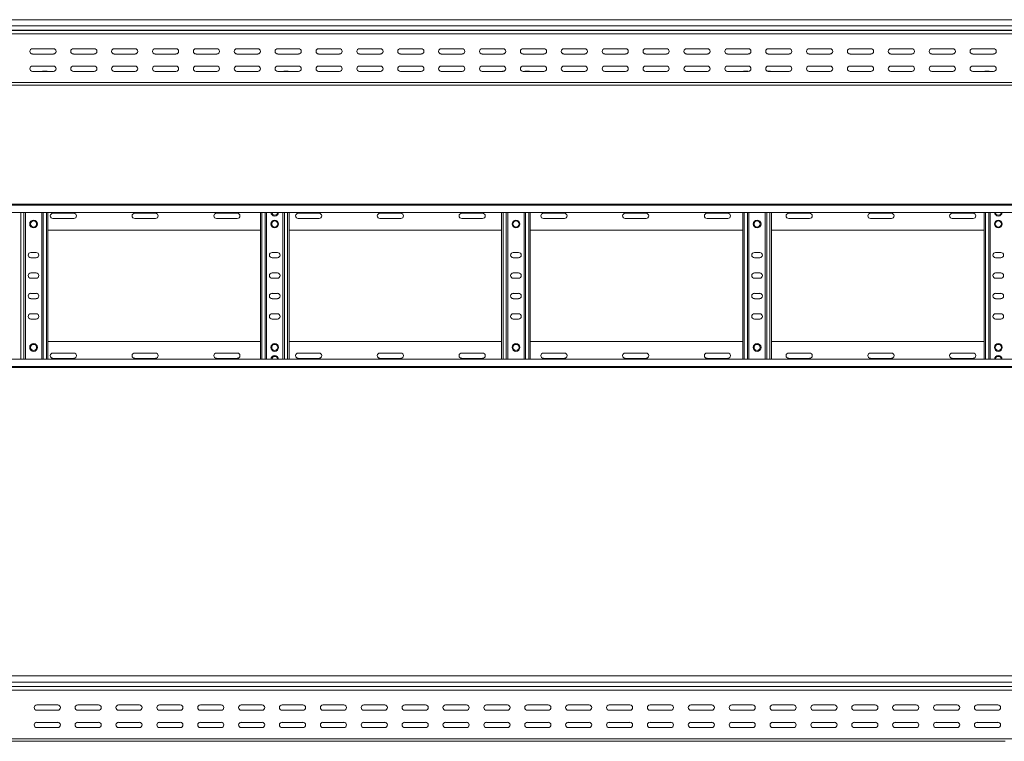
# Model space of a CAD drawing. Header units: millimetres. Extents: x -587 to 3585, y -4791 to -106.
# Tile 11 of 12: x 1377 to 2581, y -988 to -106. Entities that reach past the tile are written whole.
import ezdxf

# ---------------------------------------------------------------- set-up
doc = ezdxf.new("R2010")
doc.units = ezdxf.units.MM

msp = doc.modelspace()

# ---------------------------------------------------------------- linework, layer by layer
at = {"color": 7, "linetype": 'Continuous', "lineweight": 15}
for p, q in [((3580, -105.6), (633, -105.6)), ((633, -113), (3580, -113)), ((633, -118.3), (3580, -118.3)), ((633, -118.7), (3580, -118.7)), ((632.9, -122.8), (3580, -122.8)), ((1392.2, -141.1), (1417.7, -141.1)), ((1442.2, -141.1), (1467.7, -141.1)), ((1492.2, -141.1), (1517.7, -141.1)), ((1542.2, -141.1), (1567.7, -141.1)), ((1592.2, -141.1), (1617.7, -141.1)), ((1642.2, -141.1), (1667.7, -141.1)), ((1692.2, -141.1), (1717.7, -141.1)), ((1742.2, -141.1), (1767.7, -141.1)), ((1792.2, -141.1), (1817.7, -141.1)), ((1842.2, -141.1), (1867.7, -141.1)), ((1892.2, -141.1), (1917.7, -141.1)), ((1942.2, -141.1), (1967.7, -141.1)), ((1992.2, -141.1), (2017.7, -141.1)), ((2042.2, -141.1), (2067.7, -141.1)), ((2092.2, -141.1), (2117.7, -141.1)), ((2142.2, -141.1), (2167.7, -141.1)), ((2192.2, -141.1), (2217.7, -141.1)), ((2242.2, -141.1), (2267.7, -141.1)), ((2292.2, -141.1), (2317.7, -141.1)), ((2342.2, -141.1), (2367.7, -141.1)), ((2392.2, -141.1), (2417.7, -141.1)), ((2442.2, -141.1), (2467.7, -141.1)), ((2492.2, -141.1), (2517.7, -141.1)), ((2542.2, -141.1), (2567.7, -141.1)), ((1417.7, -147.6), (1392.2, -147.6)), ((1467.7, -147.6), (1442.2, -147.6)), ((1517.7, -147.6), (1492.2, -147.6)), ((1567.7, -147.6), (1542.2, -147.6)), ((1617.7, -147.6), (1592.2, -147.6)), ((1667.7, -147.6), (1642.2, -147.6)), ((1717.7, -147.6), (1692.2, -147.6)), ((1767.7, -147.6), (1742.2, -147.6)), ((1817.7, -147.6), (1792.2, -147.6)), ((1867.7, -147.6), (1842.2, -147.6)), ((1917.7, -147.6), (1892.2, -147.6)), ((1967.7, -147.6), (1942.2, -147.6)), ((2017.7, -147.6), (1992.2, -147.6)), ((2067.7, -147.6), (2042.2, -147.6)), ((2117.7, -147.6), (2092.2, -147.6)), ((2167.7, -147.6), (2142.2, -147.6)), ((2217.7, -147.6), (2192.2, -147.6)), ((2267.7, -147.6), (2242.2, -147.6)), ((2317.7, -147.6), (2292.2, -147.6)), ((2367.7, -147.6), (2342.2, -147.6)), ((2417.7, -147.6), (2392.2, -147.6)), ((2467.7, -147.6), (2442.2, -147.6)), ((2517.7, -147.6), (2492.2, -147.6)), ((2567.7, -147.6), (2542.2, -147.6)), ((1392.2, -162.3), (1417.7, -162.3)), ((1442.2, -162.3), (1467.7, -162.3)), ((1492.2, -162.3), (1517.7, -162.3)), ((1542.2, -162.3), (1567.7, -162.3)), ((1592.2, -162.3), (1617.7, -162.3)), ((1642.2, -162.3), (1667.7, -162.3)), ((1692.2, -162.3), (1717.7, -162.3)), ((1742.2, -162.3), (1767.7, -162.3)), ((1792.2, -162.3), (1817.7, -162.3)), ((1842.2, -162.3), (1867.7, -162.3)), ((1892.2, -162.3), (1917.7, -162.3)), ((1942.2, -162.3), (1967.7, -162.3)), ((1992.2, -162.3), (2017.7, -162.3)), ((2042.2, -162.3), (2067.7, -162.3)), ((2092.2, -162.3), (2117.7, -162.3)), ((2142.2, -162.3), (2167.7, -162.3)), ((2192.2, -162.3), (2217.7, -162.3)), ((2242.2, -162.3), (2267.7, -162.3)), ((2292.2, -162.3), (2317.7, -162.3)), ((2342.2, -162.3), (2367.7, -162.3)), ((2392.2, -162.3), (2417.7, -162.3)), ((2442.2, -162.3), (2467.7, -162.3)), ((2492.2, -162.3), (2517.7, -162.3)), ((2542.2, -162.3), (2567.7, -162.3)), ((1417.7, -168.8), (1392.2, -168.8)), ((1405.3, -168.6), (1409.2, -168.6)), ((1467.7, -168.8), (1442.2, -168.8)), ((1517.7, -168.8), (1492.2, -168.8)), ((1567.7, -168.8), (1542.2, -168.8)), ((1617.7, -168.8), (1592.2, -168.8)), ((1667.7, -168.8), (1642.2, -168.8)), ((1717.7, -168.8), (1692.2, -168.8)), ((1700.3, -168.6), (1704.2, -168.6)), ((1767.7, -168.8), (1742.2, -168.8)), ((1817.7, -168.8), (1792.2, -168.8)), ((1867.7, -168.8), (1842.2, -168.8)), ((1917.7, -168.8), (1892.2, -168.8)), ((1967.7, -168.8), (1942.2, -168.8)), ((1967.8, -168.6), (1968.8, -168.6)), ((2017.7, -168.8), (1992.2, -168.8)), ((1995.3, -168.6), (1999.2, -168.6)), ((2067.7, -168.8), (2042.2, -168.8)), ((2117.7, -168.8), (2092.2, -168.8)), ((2167.7, -168.8), (2142.2, -168.8)), ((2217.7, -168.8), (2192.2, -168.8)), ((2267.7, -168.8), (2242.2, -168.8)), ((2262.8, -168.6), (2266.7, -168.6)), ((2291.1, -168.6), (2294.2, -168.6)), ((2317.7, -168.8), (2292.2, -168.8)), ((2367.7, -168.8), (2342.2, -168.8)), ((2417.7, -168.8), (2392.2, -168.8)), ((2467.7, -168.8), (2442.2, -168.8)), ((2517.7, -168.8), (2492.2, -168.8)), ((2567.7, -168.8), (2542.2, -168.8)), ((2557.8, -168.6), (2561.7, -168.6)), ((633, -182.6), (3580, -182.6)), ((806.4, -185.6), (1685.5, -185.6)), ((1685.5, -185.6), (1691.4, -185.6)), ((1691.4, -185.6), (2570.5, -185.6)), ((2570.5, -185.6), (2576.4, -185.6)), ((2576.4, -185.6), (3455.5, -185.6)), ((632.9, -331.1), (3580, -331.1)), ((3580, -332.3), (633, -332.3)), ((633, -341.4), (3580, -341.4)), ((1383.5, -520.9), (1383.5, -341.4)), ((1403.5, -520.9), (1403.5, -341.4)), ((1411, -520.9), (1411, -341.4)), ((1442.7, -342.4), (1417.2, -342.4)), ((1417.2, -348.9), (1442.7, -348.9)), ((1542.7, -342.4), (1517.2, -342.4)), ((1517.2, -348.9), (1542.7, -348.9)), ((1642.7, -342.4), (1617.2, -342.4)), ((1617.2, -348.9), (1642.7, -348.9)), ((1671, -520.9), (1671, -341.4)), ((1678.5, -520.9), (1678.5, -341.4)), ((1698.5, -520.9), (1698.5, -341.4)), ((1706, -520.9), (1706, -341.4)), ((1742.7, -342.4), (1717.2, -342.4)), ((1717.2, -348.9), (1742.7, -348.9)), ((1842.7, -342.4), (1817.2, -342.4)), ((1817.2, -348.9), (1842.7, -348.9)), ((1942.7, -342.4), (1917.2, -342.4)), ((1917.2, -348.9), (1942.7, -348.9)), ((1966, -520.9), (1966, -341.4)), ((1973.5, -520.9), (1973.5, -341.4)), ((1993.5, -520.9), (1993.5, -341.4)), ((2001, -520.9), (2001, -341.4)), ((2042.7, -342.4), (2017.2, -342.4)), ((2017.2, -348.9), (2042.7, -348.9)), ((2142.7, -342.4), (2117.2, -342.4)), ((2117.2, -348.9), (2142.7, -348.9)), ((2242.7, -342.4), (2217.2, -342.4)), ((2217.2, -348.9), (2242.7, -348.9)), ((2261, -520.9), (2261, -341.4)), ((2268.5, -520.9), (2268.5, -341.4)), ((2288.5, -520.9), (2288.5, -341.4)), ((2296, -520.9), (2296, -341.4)), ((2342.7, -342.4), (2317.2, -342.4)), ((2317.2, -348.9), (2342.7, -348.9)), ((2442.7, -342.4), (2417.2, -342.4)), ((2417.2, -348.9), (2442.7, -348.9)), ((2542.7, -342.4), (2517.2, -342.4)), ((2517.2, -348.9), (2542.7, -348.9)), ((2556, -520.9), (2556, -341.4)), ((2563.5, -520.9), (2563.5, -341.4)), ((1411, -363.1), (1671, -363.1)), ((1706, -363.1), (1966, -363.1)), ((2001, -363.1), (2261, -363.1)), ((2296, -363.1), (2556, -363.1)), ((1396.7, -390.4), (1390.2, -390.4)), ((1390.2, -396.9), (1396.7, -396.9)), ((1691.7, -390.4), (1685.2, -390.4)), ((1685.2, -396.9), (1691.7, -396.9)), ((1986.7, -390.4), (1980.2, -390.4)), ((1980.2, -396.9), (1986.7, -396.9)), ((2281.7, -390.4), (2275.2, -390.4)), ((2275.2, -396.9), (2281.7, -396.9)), ((2576.7, -390.4), (2570.2, -390.4)), ((2570.2, -396.9), (2576.7, -396.9)), ((1396.7, -415.4), (1390.2, -415.4)), ((1691.7, -415.4), (1685.2, -415.4)), ((1986.7, -415.4), (1980.2, -415.4)), ((2281.7, -415.4), (2275.2, -415.4)), ((2576.7, -415.4), (2570.2, -415.4)), ((1390.2, -421.9), (1396.7, -421.9)), ((1685.2, -421.9), (1691.7, -421.9)), ((1980.2, -421.9), (1986.7, -421.9)), ((2275.2, -421.9), (2281.7, -421.9)), ((2570.2, -421.9), (2576.7, -421.9)), ((1396.7, -440.4), (1390.2, -440.4)), ((1691.7, -440.4), (1685.2, -440.4)), ((1986.7, -440.4), (1980.2, -440.4)), ((2281.7, -440.4), (2275.2, -440.4)), ((2576.7, -440.4), (2570.2, -440.4)), ((1390.2, -446.9), (1396.7, -446.9)), ((1685.2, -446.9), (1691.7, -446.9)), ((1980.2, -446.9), (1986.7, -446.9)), ((2275.2, -446.9), (2281.7, -446.9)), ((2570.2, -446.9), (2576.7, -446.9)), ((1396.7, -465.4), (1390.2, -465.4)), ((1691.7, -465.4), (1685.2, -465.4)), ((1986.7, -465.4), (1980.2, -465.4)), ((2281.7, -465.4), (2275.2, -465.4)), ((2576.7, -465.4), (2570.2, -465.4)), ((1390.2, -471.9), (1396.7, -471.9)), ((1685.2, -471.9), (1691.7, -471.9)), ((1980.2, -471.9), (1986.7, -471.9)), ((2275.2, -471.9), (2281.7, -471.9)), ((2570.2, -471.9), (2576.7, -471.9)), ((1411, -499.1), (1671, -499.1)), ((1706, -499.1), (1966, -499.1)), ((2001, -499.1), (2261, -499.1)), ((2296, -499.1), (2556, -499.1)), ((1417.2, -513.4), (1442.7, -513.4)), ((1517.2, -513.4), (1542.7, -513.4)), ((1617.2, -513.4), (1642.7, -513.4)), ((1717.2, -513.4), (1742.7, -513.4)), ((1817.2, -513.4), (1842.7, -513.4)), ((1917.2, -513.4), (1942.7, -513.4)), ((2017.2, -513.4), (2042.7, -513.4)), ((2117.2, -513.4), (2142.7, -513.4)), ((2217.2, -513.4), (2242.7, -513.4)), ((2317.2, -513.4), (2342.7, -513.4)), ((2417.2, -513.4), (2442.7, -513.4)), ((2517.2, -513.4), (2542.7, -513.4)), ((3580, -520.9), (633, -520.9)), ((1442.7, -519.9), (1417.2, -519.9)), ((1542.7, -519.9), (1517.2, -519.9)), ((1642.7, -519.9), (1617.2, -519.9)), ((1742.7, -519.9), (1717.2, -519.9)), ((1842.7, -519.9), (1817.2, -519.9)), ((1942.7, -519.9), (1917.2, -519.9)), ((2042.7, -519.9), (2017.2, -519.9)), ((2142.7, -519.9), (2117.2, -519.9)), ((2242.7, -519.9), (2217.2, -519.9)), ((2342.7, -519.9), (2317.2, -519.9)), ((2442.7, -519.9), (2417.2, -519.9)), ((2542.7, -519.9), (2517.2, -519.9)), ((632.9, -531.1), (3580, -531.1)), ((633, -530), (3580, -530)), ((3585.3, -908.4), (638.3, -908.4)), ((638.2, -925.7), (3585.3, -925.7)), ((638.3, -915.9), (3585.3, -915.9)), ((638.3, -921.2), (3585.3, -921.2)), ((638.3, -921.5), (3585.3, -921.5)), ((1397.5, -943.9), (1423, -943.9)), ((1423, -950.4), (1397.5, -950.4)), ((1447.5, -943.9), (1473, -943.9)), ((1473, -950.4), (1447.5, -950.4)), ((1497.5, -943.9), (1523, -943.9)), ((1523, -950.4), (1497.5, -950.4)), ((1547.5, -943.9), (1573, -943.9)), ((1573, -950.4), (1547.5, -950.4)), ((1597.5, -943.9), (1623, -943.9)), ((1623, -950.4), (1597.5, -950.4)), ((1647.5, -943.9), (1673, -943.9)), ((1673, -950.4), (1647.5, -950.4)), ((1697.5, -943.9), (1723, -943.9)), ((1723, -950.4), (1697.5, -950.4)), ((1747.5, -943.9), (1773, -943.9)), ((1773, -950.4), (1747.5, -950.4)), ((1797.5, -943.9), (1823, -943.9)), ((1823, -950.4), (1797.5, -950.4)), ((1847.5, -943.9), (1873, -943.9)), ((1873, -950.4), (1847.5, -950.4)), ((1897.5, -943.9), (1923, -943.9)), ((1923, -950.4), (1897.5, -950.4)), ((1947.5, -943.9), (1973, -943.9)), ((1973, -950.4), (1947.5, -950.4)), ((1997.5, -943.9), (2023, -943.9)), ((2023, -950.4), (1997.5, -950.4)), ((2047.5, -943.9), (2073, -943.9)), ((2073, -950.4), (2047.5, -950.4)), ((2097.5, -943.9), (2123, -943.9)), ((2123, -950.4), (2097.5, -950.4)), ((2147.5, -943.9), (2173, -943.9)), ((2173, -950.4), (2147.5, -950.4)), ((2197.5, -943.9), (2223, -943.9)), ((2223, -950.4), (2197.5, -950.4)), ((2247.5, -943.9), (2273, -943.9)), ((2273, -950.4), (2247.5, -950.4)), ((2297.5, -943.9), (2323, -943.9)), ((2323, -950.4), (2297.5, -950.4)), ((2347.5, -943.9), (2373, -943.9)), ((2373, -950.4), (2347.5, -950.4)), ((2397.5, -943.9), (2423, -943.9)), ((2423, -950.4), (2397.5, -950.4)), ((2447.5, -943.9), (2473, -943.9)), ((2473, -950.4), (2447.5, -950.4)), ((2497.5, -943.9), (2523, -943.9)), ((2523, -950.4), (2497.5, -950.4)), ((2547.5, -943.9), (2573, -943.9)), ((2573, -950.4), (2547.5, -950.4)), ((1397.5, -965.2), (1423, -965.2)), ((1423, -971.7), (1397.5, -971.7)), ((1410.6, -971.5), (1414.5, -971.5)), ((1447.5, -965.2), (1473, -965.2)), ((1473, -971.7), (1447.5, -971.7)), ((1497.5, -965.2), (1523, -965.2)), ((1523, -971.7), (1497.5, -971.7)), ((1547.5, -965.2), (1573, -965.2)), ((1573, -971.7), (1547.5, -971.7)), ((1597.5, -965.2), (1623, -965.2)), ((1623, -971.7), (1597.5, -971.7)), ((1647.5, -965.2), (1673, -965.2)), ((1673, -971.7), (1647.5, -971.7)), ((1697.5, -965.2), (1723, -965.2)), ((1723, -971.7), (1697.5, -971.7)), ((1705.6, -971.5), (1709.5, -971.5)), ((1747.5, -965.2), (1773, -965.2)), ((1773, -971.7), (1747.5, -971.7)), ((1797.5, -965.2), (1823, -965.2)), ((1823, -971.7), (1797.5, -971.7)), ((1847.5, -965.2), (1873, -965.2)), ((1873, -971.7), (1847.5, -971.7)), ((1897.5, -965.2), (1923, -965.2)), ((1923, -971.7), (1897.5, -971.7)), ((1947.5, -965.2), (1973, -965.2)), ((1973, -971.7), (1947.5, -971.7)), ((1973.1, -971.5), (1974.1, -971.5)), ((1997.5, -965.2), (2023, -965.2)), ((2023, -971.7), (1997.5, -971.7)), ((2000.6, -971.5), (2004.5, -971.5)), ((2047.5, -965.2), (2073, -965.2)), ((2073, -971.7), (2047.5, -971.7)), ((2097.5, -965.2), (2123, -965.2)), ((2123, -971.7), (2097.5, -971.7)), ((2147.5, -965.2), (2173, -965.2)), ((2173, -971.7), (2147.5, -971.7)), ((2197.5, -965.2), (2223, -965.2)), ((2223, -971.7), (2197.5, -971.7)), ((2247.5, -965.2), (2273, -965.2)), ((2273, -971.7), (2247.5, -971.7)), ((2268.1, -971.5), (2272, -971.5)), ((2296.4, -971.5), (2299.5, -971.5)), ((2297.5, -965.2), (2323, -965.2)), ((2323, -971.7), (2297.5, -971.7)), ((2347.5, -965.2), (2373, -965.2)), ((2373, -971.7), (2347.5, -971.7)), ((2397.5, -965.2), (2423, -965.2)), ((2423, -971.7), (2397.5, -971.7)), ((2447.5, -965.2), (2473, -965.2)), ((2473, -971.7), (2447.5, -971.7)), ((2497.5, -965.2), (2523, -965.2)), ((2523, -971.7), (2497.5, -971.7)), ((2547.5, -965.2), (2573, -965.2)), ((2573, -971.7), (2547.5, -971.7)), ((2563.1, -971.5), (2567, -971.5)), ((638.3, -985.4), (3585.3, -985.4)), ((811.7, -988.4), (1690.8, -988.4)), ((1690.8, -988.4), (1696.7, -988.4)), ((1696.7, -988.4), (2575.8, -988.4)), ((2575.8, -988.4), (2581.7, -988.4))]:
    msp.add_line(p, q, dxfattribs=at)
at = {"color": 8, "linetype": 'Continuous', "lineweight": 15}
for p, q in [((1405.3, -168.6), (1405.3, -168.8)), ((1409.2, -168.8), (1409.2, -168.6)), ((1700.3, -168.6), (1700.3, -168.8)), ((1704.2, -168.8), (1704.2, -168.6)), ((1967.8, -168.6), (1967.8, -168.8)), ((1995.3, -168.6), (1995.3, -168.8)), ((1999.2, -168.8), (1999.2, -168.6)), ((2262.8, -168.6), (2262.8, -168.8)), ((2266.7, -168.8), (2266.7, -168.6)), ((2294.2, -168.8), (2294.2, -168.6)), ((2557.8, -168.6), (2557.8, -168.8)), ((2561.7, -168.8), (2561.7, -168.6)), ((1377.8, -520.9), (1377.8, -341.4)), ((1381.7, -520.9), (1381.7, -341.4)), ((1405.3, -520.9), (1405.3, -341.4)), ((1409.2, -520.9), (1409.2, -341.4)), ((1672.8, -520.9), (1672.8, -341.4)), ((1676.7, -520.9), (1676.7, -341.4)), ((1700.3, -520.9), (1700.3, -341.4)), ((1704.2, -520.9), (1704.2, -341.4)), ((1967.8, -520.9), (1967.8, -341.4)), ((1971.7, -520.9), (1971.7, -341.4)), ((1995.3, -520.9), (1995.3, -341.4)), ((1999.2, -520.9), (1999.2, -341.4)), ((2262.8, -520.9), (2262.8, -341.4)), ((2266.7, -520.9), (2266.7, -341.4)), ((2290.3, -520.9), (2290.3, -341.4)), ((2294.2, -520.9), (2294.2, -341.4)), ((2557.8, -520.9), (2557.8, -341.4)), ((2561.7, -520.9), (2561.7, -341.4)), ((1410.6, -971.5), (1410.6, -971.7)), ((1414.5, -971.7), (1414.5, -971.5)), ((1705.6, -971.5), (1705.6, -971.7)), ((1709.5, -971.7), (1709.5, -971.5)), ((1973.1, -971.5), (1973.1, -971.7)), ((2000.6, -971.5), (2000.6, -971.7)), ((2004.5, -971.7), (2004.5, -971.5)), ((2268.1, -971.5), (2268.1, -971.7)), ((2272, -971.7), (2272, -971.5)), ((2299.5, -971.7), (2299.5, -971.5)), ((2563.1, -971.5), (2563.1, -971.7)), ((2567, -971.7), (2567, -971.5))]:
    msp.add_line(p, q, dxfattribs=at)
at = {"color": 7, "linetype": 'Continuous', "lineweight": 15}
for centre, radius in [((1393.5, -355.6), 4.75), ((1393.5, -355.6), 3.75), ((1688.5, -355.6), 4.75), ((1688.5, -355.6), 3.75), ((1983.5, -355.6), 4.75), ((1983.5, -355.6), 3.75), ((2278.5, -355.6), 4.75), ((2278.5, -355.6), 3.75), ((2573.5, -355.6), 4.75), ((2573.5, -355.6), 3.75), ((1393.5, -506.6), 4.75), ((1393.5, -506.6), 3.75), ((1688.5, -506.6), 4.75), ((1688.5, -506.6), 3.75), ((1983.5, -506.6), 4.75), ((1983.5, -506.6), 3.75), ((2278.5, -506.6), 4.75), ((2278.5, -506.6), 3.75), ((2573.5, -506.6), 4.75), ((2573.5, -506.6), 3.75)]:
    msp.add_circle(centre, radius, dxfattribs=at)
for centre, radius, start, end in [((1392.2, -144.3), 3.25, 90, 270), ((1417.7, -144.3), 3.25, 270, 90), ((1442.2, -144.3), 3.25, 90, 270), ((1467.7, -144.3), 3.25, 270, 90), ((1492.2, -144.3), 3.25, 90, 270), ((1517.7, -144.3), 3.25, 270, 90), ((1542.2, -144.3), 3.25, 90, 270), ((1567.7, -144.3), 3.25, 270, 90), ((1592.2, -144.3), 3.25, 90, 270), ((1617.7, -144.3), 3.25, 270, 90), ((1642.2, -144.3), 3.25, 90, 270), ((1667.7, -144.3), 3.25, 270, 90), ((1692.2, -144.3), 3.25, 90, 270), ((1717.7, -144.3), 3.25, 270, 90), ((1742.2, -144.3), 3.25, 90, 270), ((1767.7, -144.3), 3.25, 270, 90), ((1792.2, -144.3), 3.25, 90, 270), ((1817.7, -144.3), 3.25, 270, 90), ((1842.2, -144.3), 3.25, 90, 270), ((1867.7, -144.3), 3.25, 270, 90), ((1892.2, -144.3), 3.25, 90, 270), ((1917.7, -144.3), 3.25, 270, 90), ((1942.2, -144.3), 3.25, 90, 270), ((1967.7, -144.3), 3.25, 270, 90), ((1992.2, -144.3), 3.25, 90, 270), ((2017.7, -144.3), 3.25, 270, 90), ((2042.2, -144.3), 3.25, 90, 270), ((2067.7, -144.3), 3.25, 270, 90), ((2092.2, -144.3), 3.25, 90, 270), ((2117.7, -144.3), 3.25, 270, 90), ((2142.2, -144.3), 3.25, 90, 270), ((2167.7, -144.3), 3.25, 270, 90), ((2192.2, -144.3), 3.25, 90, 270), ((2217.7, -144.3), 3.25, 270, 90), ((2242.2, -144.3), 3.25, 90, 270), ((2267.7, -144.3), 3.25, 270, 90), ((2292.2, -144.3), 3.25, 90, 270), ((2317.7, -144.3), 3.25, 270, 90), ((2342.2, -144.3), 3.25, 90, 270), ((2367.7, -144.3), 3.25, 270, 90), ((2392.2, -144.3), 3.25, 90, 270), ((2417.7, -144.3), 3.25, 270, 90), ((2442.2, -144.3), 3.25, 90, 270), ((2467.7, -144.3), 3.25, 270, 90), ((2492.2, -144.3), 3.25, 90, 270), ((2517.7, -144.3), 3.25, 270, 90), ((2542.2, -144.3), 3.25, 90, 270), ((2567.7, -144.3), 3.25, 270, 90), ((1392.2, -165.6), 3.25, 90, 270), ((1417.7, -165.6), 3.25, 270, 90), ((1442.2, -165.6), 3.25, 90, 270), ((1467.7, -165.6), 3.25, 270, 90), ((1492.2, -165.6), 3.25, 90, 270), ((1517.7, -165.6), 3.25, 270, 90), ((1542.2, -165.6), 3.25, 90, 270), ((1567.7, -165.6), 3.25, 270, 90), ((1592.2, -165.6), 3.25, 90, 270), ((1617.7, -165.6), 3.25, 270, 90), ((1642.2, -165.6), 3.25, 90, 270), ((1667.7, -165.6), 3.25, 270, 90), ((1692.2, -165.6), 3.25, 90, 270), ((1717.7, -165.6), 3.25, 270, 90), ((1742.2, -165.6), 3.25, 90, 270), ((1767.7, -165.6), 3.25, 270, 90), ((1792.2, -165.6), 3.25, 90, 270), ((1817.7, -165.6), 3.25, 270, 90), ((1842.2, -165.6), 3.25, 90, 270), ((1867.7, -165.6), 3.25, 270, 90), ((1892.2, -165.6), 3.25, 90, 270), ((1917.7, -165.6), 3.25, 270, 90), ((1942.2, -165.6), 3.25, 90, 270), ((1967.7, -165.6), 3.25, 270, 90), ((1992.2, -165.6), 3.25, 90, 270), ((2017.7, -165.6), 3.25, 270, 90), ((2042.2, -165.6), 3.25, 90, 270), ((2067.7, -165.6), 3.25, 270, 90), ((2092.2, -165.6), 3.25, 90, 270), ((2117.7, -165.6), 3.25, 270, 90), ((2142.2, -165.6), 3.25, 90, 270), ((2167.7, -165.6), 3.25, 270, 90), ((2192.2, -165.6), 3.25, 90, 270), ((2217.7, -165.6), 3.25, 270, 90), ((2242.2, -165.6), 3.25, 90, 270), ((2267.7, -165.6), 3.25, 270, 90), ((2292.2, -165.6), 3.25, 90, 270), ((2317.7, -165.6), 3.25, 270, 90), ((2342.2, -165.6), 3.25, 90, 270), ((2367.7, -165.6), 3.25, 270, 90), ((2392.2, -165.6), 3.25, 90, 270), ((2417.7, -165.6), 3.25, 270, 90), ((2442.2, -165.6), 3.25, 90, 270), ((2467.7, -165.6), 3.25, 270, 90), ((2492.2, -165.6), 3.25, 90, 270), ((2517.7, -165.6), 3.25, 270, 90), ((2542.2, -165.6), 3.25, 90, 270), ((2567.7, -165.6), 3.25, 270, 90), ((1405.3, -170.4), 1.8, 90, 116.5628), ((1409.2, -170.4), 1.8, 63.4372, 90), ((1700.3, -170.4), 1.8, 90, 116.5628), ((1704.2, -170.4), 1.8, 63.4372, 90), ((1967.8, -170.4), 1.8, 90, 116.5628), ((1995.3, -170.4), 1.8, 90, 116.5628), ((1999.2, -170.4), 1.8, 63.4372, 90), ((2262.8, -170.4), 1.8, 90, 116.5628), ((2266.7, -170.4), 1.8, 63.4372, 90), ((2294.2, -170.4), 1.8, 63.4372, 90), ((2557.8, -170.4), 1.8, 90, 116.5628), ((2561.7, -170.4), 1.8, 63.4372, 90), ((1417.2, -345.6), 3.25, 90, 270), ((1442.7, -345.6), 3.25, 270, 90), ((1517.2, -345.6), 3.25, 90, 270), ((1542.7, -345.6), 3.25, 270, 90), ((1617.2, -345.6), 3.25, 90, 270), ((1642.7, -345.6), 3.25, 270, 90), ((1688.5, -341), 4.75, 183.9233, 356.0767), ((1717.2, -345.6), 3.25, 90, 270), ((1742.7, -345.6), 3.25, 270, 90), ((1817.2, -345.6), 3.25, 90, 270), ((1842.7, -345.6), 3.25, 270, 90), ((1917.2, -345.6), 3.25, 90, 270), ((1942.7, -345.6), 3.25, 270, 90), ((2017.2, -345.6), 3.25, 90, 270), ((2042.7, -345.6), 3.25, 270, 90), ((2117.2, -345.6), 3.25, 90, 270), ((2142.7, -345.6), 3.25, 270, 90), ((2217.2, -345.6), 3.25, 90, 270), ((2242.7, -345.6), 3.25, 270, 90), ((2317.2, -345.6), 3.25, 90, 270), ((2342.7, -345.6), 3.25, 270, 90), ((2417.2, -345.6), 3.25, 90, 270), ((2442.7, -345.6), 3.25, 270, 90), ((2517.2, -345.6), 3.25, 90, 270), ((2542.7, -345.6), 3.25, 270, 90), ((2573.5, -341), 4.75, 183.9233, 356.0767), ((1390.2, -393.6), 3.25, 90, 270), ((1396.7, -393.6), 3.25, 270, 90), ((1685.2, -393.6), 3.25, 90, 270), ((1691.7, -393.6), 3.25, 270, 90), ((1980.2, -393.6), 3.25, 90, 270), ((1986.7, -393.6), 3.25, 270, 90), ((2275.2, -393.6), 3.25, 90, 270), ((2281.7, -393.6), 3.25, 270, 90), ((2570.2, -393.6), 3.25, 90, 270), ((2576.7, -393.6), 3.25, 270, 90), ((1390.2, -418.6), 3.25, 90, 270), ((1396.7, -418.6), 3.25, 270, 90), ((1685.2, -418.6), 3.25, 90, 270), ((1691.7, -418.6), 3.25, 270, 90), ((1980.2, -418.6), 3.25, 90, 270), ((1986.7, -418.6), 3.25, 270, 90), ((2275.2, -418.6), 3.25, 90, 270), ((2281.7, -418.6), 3.25, 270, 90), ((2570.2, -418.6), 3.25, 90, 270), ((2576.7, -418.6), 3.25, 270, 90), ((1390.2, -443.6), 3.25, 90, 270), ((1396.7, -443.6), 3.25, 270, 90), ((1685.2, -443.6), 3.25, 90, 270), ((1691.7, -443.6), 3.25, 270, 90), ((1980.2, -443.6), 3.25, 90, 270), ((1986.7, -443.6), 3.25, 270, 90), ((2275.2, -443.6), 3.25, 90, 270), ((2281.7, -443.6), 3.25, 270, 90), ((2570.2, -443.6), 3.25, 90, 270), ((2576.7, -443.6), 3.25, 270, 90), ((1390.2, -468.6), 3.25, 90, 270), ((1396.7, -468.6), 3.25, 270, 90), ((1685.2, -468.6), 3.25, 90, 270), ((1691.7, -468.6), 3.25, 270, 90), ((1980.2, -468.6), 3.25, 90, 270), ((1986.7, -468.6), 3.25, 270, 90), ((2275.2, -468.6), 3.25, 90, 270), ((2281.7, -468.6), 3.25, 270, 90), ((2570.2, -468.6), 3.25, 90, 270), ((2576.7, -468.6), 3.25, 270, 90), ((1417.2, -516.6), 3.25, 90, 270), ((1442.7, -516.6), 3.25, 270, 90), ((1517.2, -516.6), 3.25, 90, 270), ((1542.7, -516.6), 3.25, 270, 90), ((1617.2, -516.6), 3.25, 90, 270), ((1642.7, -516.6), 3.25, 270, 90), ((1688.5, -521.2), 4.75, 3.9233, 176.0767), ((1717.2, -516.6), 3.25, 90, 270), ((1742.7, -516.6), 3.25, 270, 90), ((1817.2, -516.6), 3.25, 90, 270), ((1842.7, -516.6), 3.25, 270, 90), ((1917.2, -516.6), 3.25, 90, 270), ((1942.7, -516.6), 3.25, 270, 90), ((2017.2, -516.6), 3.25, 90, 270), ((2042.7, -516.6), 3.25, 270, 90), ((2117.2, -516.6), 3.25, 90, 270), ((2142.7, -516.6), 3.25, 270, 90), ((2217.2, -516.6), 3.25, 90, 270), ((2242.7, -516.6), 3.25, 270, 90), ((2317.2, -516.6), 3.25, 90, 270), ((2342.7, -516.6), 3.25, 270, 90), ((2417.2, -516.6), 3.25, 90, 270), ((2442.7, -516.6), 3.25, 270, 90), ((2517.2, -516.6), 3.25, 90, 270), ((2542.7, -516.6), 3.25, 270, 90), ((2573.5, -521.2), 4.75, 3.9233, 176.0767), ((1397.5, -947.2), 3.25, 90, 270), ((1423, -947.2), 3.25, 270, 90), ((1447.5, -947.2), 3.25, 90, 270), ((1473, -947.2), 3.25, 270, 90), ((1497.5, -947.2), 3.25, 90, 270), ((1523, -947.2), 3.25, 270, 90), ((1547.5, -947.2), 3.25, 90, 270), ((1573, -947.2), 3.25, 270, 90), ((1597.5, -947.2), 3.25, 90, 270), ((1623, -947.2), 3.25, 270, 90), ((1647.5, -947.2), 3.25, 90, 270), ((1673, -947.2), 3.25, 270, 90), ((1697.5, -947.2), 3.25, 90, 270), ((1723, -947.2), 3.25, 270, 90), ((1747.5, -947.2), 3.25, 90, 270), ((1773, -947.2), 3.25, 270, 90), ((1797.5, -947.2), 3.25, 90, 270), ((1823, -947.2), 3.25, 270, 90), ((1847.5, -947.2), 3.25, 90, 270), ((1873, -947.2), 3.25, 270, 90), ((1897.5, -947.2), 3.25, 90, 270), ((1923, -947.2), 3.25, 270, 90), ((1947.5, -947.2), 3.25, 90, 270), ((1973, -947.2), 3.25, 270, 90), ((1997.5, -947.2), 3.25, 90, 270), ((2023, -947.2), 3.25, 270, 90), ((2047.5, -947.2), 3.25, 90, 270), ((2073, -947.2), 3.25, 270, 90), ((2097.5, -947.2), 3.25, 90, 270), ((2123, -947.2), 3.25, 270, 90), ((2147.5, -947.2), 3.25, 90, 270), ((2173, -947.2), 3.25, 270, 90), ((2197.5, -947.2), 3.25, 90, 270), ((2223, -947.2), 3.25, 270, 90), ((2247.5, -947.2), 3.25, 90, 270), ((2273, -947.2), 3.25, 270, 90), ((2297.5, -947.2), 3.25, 90, 270), ((2323, -947.2), 3.25, 270, 90), ((2347.5, -947.2), 3.25, 90, 270), ((2373, -947.2), 3.25, 270, 90), ((2397.5, -947.2), 3.25, 90, 270), ((2423, -947.2), 3.25, 270, 90), ((2447.5, -947.2), 3.25, 90, 270), ((2473, -947.2), 3.25, 270, 90), ((2497.5, -947.2), 3.25, 90, 270), ((2523, -947.2), 3.25, 270, 90), ((2547.5, -947.2), 3.25, 90, 270), ((2573, -947.2), 3.25, 270, 90), ((1397.5, -968.4), 3.25, 90, 270), ((1410.6, -973.3), 1.8, 90, 116.5628), ((1414.5, -973.3), 1.8, 63.4372, 90), ((1423, -968.4), 3.25, 270, 90), ((1447.5, -968.4), 3.25, 90, 270), ((1473, -968.4), 3.25, 270, 90), ((1497.5, -968.4), 3.25, 90, 270), ((1523, -968.4), 3.25, 270, 90), ((1547.5, -968.4), 3.25, 90, 270), ((1573, -968.4), 3.25, 270, 90), ((1597.5, -968.4), 3.25, 90, 270), ((1623, -968.4), 3.25, 270, 90), ((1647.5, -968.4), 3.25, 90, 270), ((1673, -968.4), 3.25, 270, 90), ((1697.5, -968.4), 3.25, 90, 270), ((1705.6, -973.3), 1.8, 90, 116.5628), ((1709.5, -973.3), 1.8, 63.4372, 90), ((1723, -968.4), 3.25, 270, 90), ((1747.5, -968.4), 3.25, 90, 270), ((1773, -968.4), 3.25, 270, 90), ((1797.5, -968.4), 3.25, 90, 270), ((1823, -968.4), 3.25, 270, 90), ((1847.5, -968.4), 3.25, 90, 270), ((1873, -968.4), 3.25, 270, 90), ((1897.5, -968.4), 3.25, 90, 270), ((1923, -968.4), 3.25, 270, 90), ((1947.5, -968.4), 3.25, 90, 270), ((1973.1, -973.3), 1.8, 90, 116.5628), ((1973, -968.4), 3.25, 270, 90), ((1997.5, -968.4), 3.25, 90, 270), ((2000.6, -973.3), 1.8, 90, 116.5628), ((2004.5, -973.3), 1.8, 63.4372, 90), ((2023, -968.4), 3.25, 270, 90), ((2047.5, -968.4), 3.25, 90, 270), ((2073, -968.4), 3.25, 270, 90), ((2097.5, -968.4), 3.25, 90, 270), ((2123, -968.4), 3.25, 270, 90), ((2147.5, -968.4), 3.25, 90, 270), ((2173, -968.4), 3.25, 270, 90), ((2197.5, -968.4), 3.25, 90, 270), ((2223, -968.4), 3.25, 270, 90), ((2247.5, -968.4), 3.25, 90, 270), ((2268.1, -973.3), 1.8, 90, 116.5628), ((2272, -973.3), 1.8, 63.4372, 90), ((2273, -968.4), 3.25, 270, 90), ((2297.5, -968.4), 3.25, 90, 270), ((2299.5, -973.3), 1.8, 63.4372, 90), ((2323, -968.4), 3.25, 270, 90), ((2347.5, -968.4), 3.25, 90, 270), ((2373, -968.4), 3.25, 270, 90), ((2397.5, -968.4), 3.25, 90, 270), ((2423, -968.4), 3.25, 270, 90), ((2447.5, -968.4), 3.25, 90, 270), ((2473, -968.4), 3.25, 270, 90), ((2497.5, -968.4), 3.25, 90, 270), ((2523, -968.4), 3.25, 270, 90), ((2547.5, -968.4), 3.25, 90, 270), ((2563.1, -973.3), 1.8, 90, 116.5628), ((2567, -973.3), 1.8, 63.4372, 90), ((2573, -968.4), 3.25, 270, 90)]:
    msp.add_arc(centre, radius, start, end, dxfattribs=at)
at = {"color": 8, "linetype": 'Continuous', "lineweight": 15}
for centre, start, end in [((1688.5, -341), 184.9719, 355.0281), ((2573.5, -341), 184.9719, 355.0281), ((1688.5, -521.2), 4.9719, 175.0281), ((2573.5, -521.2), 4.9719, 175.0281)]:
    msp.add_arc(centre, 3.75, start, end, dxfattribs=at)

doc.saveas('drawing.dxf')
